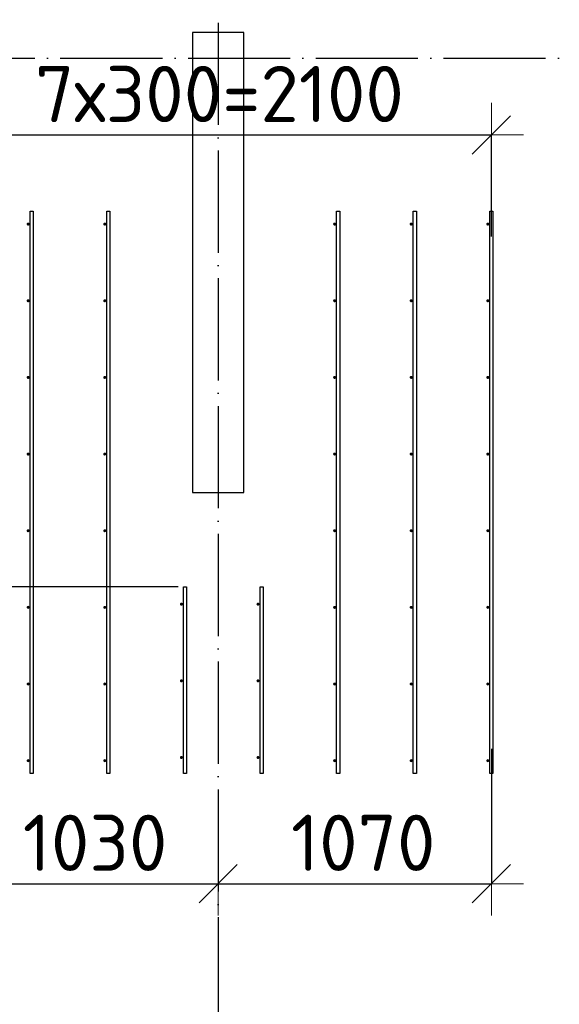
# Model space of a CAD drawing. Header units: millimetres. Extents: x 13527 to 139154, y -122592 to 61893.
# Tile 96 of 128: x 85043 to 87156, y 32996 to 36850. Entities that reach past the tile are written whole.
import ezdxf

# ---------------------------------------------------------------- set-up
doc = ezdxf.new("R2010")
doc.units = ezdxf.units.MM
doc.header["$PDMODE"] = 65
for name, pattern in [('______11', [500, 400, -50, 0, -50]), ('______2', [270, 200, -70]), ('______5', [1100, 800, -100, 100, -100])]:
    doc.linetypes.add(name, pattern=pattern)
for name, color, linetype, lineweight in [('Арм.стержн. Доп. арматура', 180, 'Continuous', 35), ('Колонна (1)', 7, 'Continuous', 35), ('Размерная линия_ общее', 7, 'Continuous', 13), ('Стена_ общее', 7, 'Continuous', 35)]:
    doc.layers.add(name, color=color, linetype=linetype, lineweight=lineweight)
doc.layers.add('Осевая линия_ общее', color=7, linetype='______5', lineweight=13, true_color=0xa0a0a0)
doc.styles.add('ISOCPEUR', font='ISOCPEUR')
doc.dimstyles.new('DIMSTYLE_5', dxfattribs={"dimtxt": 220, "dimasz": 250, "dimexe": 0, "dimexo": 0, "dimgap": 110, "dimtad": 2, "dimdec": 0, "dimrnd": 5, "dimzin": 12, "dimdsep": 46, "dimtxsty": 'ISOCPEUR', "dimblk1": 'ALL_ML_STRICH', "dimblk2": 'ALL_ML_STRICH', "dimsah": 1, "dimcen": 0, "dimclrd": 7, "dimclre": 256, "dimclrt": 7, "dimadec": 0, "dimazin": 0, "dimtfac": 1, "dimtdec": 0, "dimtix": 1, "dimtmove": 2, "dimatfit": 3, "dimfxl": 0, "dimtzin": 0, "dimlwd": 0, "dimlwe": -3, "dimarcsym": 0})

# ---------------------------------------------------------------- blocks, each defined once
blk = doc.blocks.new('СЛОЖНЫЙ_ОБЪЕКТ_6')
at = {"layer": 'Колонна (1)', "color": 9, "lineweight": -3, "true_color": 0xc7c7c7, "transparency": 33554687}
for p, q in [((85720, 36800), (85720, 35000)), ((85920, 36800), (85720, 36800)), ((85920, 35000), (85920, 36800)), ((85720, 35000), (85920, 35000))]:
    blk.add_line(p, q, dxfattribs=at)
blk = doc.blocks.new('ALL_ML_STRICH')
at = {"color": 0, "linetype": 'ByBlock', "lineweight": -2}
for p, q in [((0, -0.5), (0, 0.5)), ((-0.3, -0.3), (0.3, 0.3)), ((-1, 0), (0.5, 0))]:
    blk.add_line(p, q, dxfattribs=at)
blk = doc.blocks.new('*D748')
at = {"layer": 'DEFPOINTS', "color": 7, "linetype": 'Continuous', "lineweight": 13, "transparency": 33554687}
for p in [(84790, 36399.1), (84790, 35966.4), (86890, 35982)]:
    blk.add_point(p, dxfattribs=at)
at = {"layer": 'Размерная линия_ общее', "color": 253, "linetype": 'Continuous', "lineweight": -2, "true_color": 0xa0a0a0, "transparency": 33554687}
for p, q in [((84790, 35986.4), (84790, 36399.1)), ((86890, 36002), (86890, 36399.1))]:
    blk.add_line(p, q, dxfattribs=at)
at = {"layer": 'Размерная линия_ общее', "color": 7, "linetype": 'Continuous', "lineweight": -2, "transparency": 33554687}
blk.add_line((84790, 36399.1), (86890, 36399.1), dxfattribs=at)
at = {"layer": 'Размерная линия_ общее', "color": 7, "linetype": 'Continuous', "lineweight": 13, "transparency": 33554687, "xscale": 250, "yscale": 250, "zscale": 250, "rotation": 180}
blk.add_blockref('ALL_ML_STRICH', (84790, 36399.1), dxfattribs=at)
at = {"layer": 'Размерная линия_ общее', "color": 7, "linetype": 'Continuous', "lineweight": 13, "transparency": 33554687, "xscale": 250, "yscale": 250, "zscale": 250}
blk.add_blockref('ALL_ML_STRICH', (86890, 36399.1), dxfattribs=at)
at = {"layer": 'Размерная линия_ общее', "color": 7, "linetype": 'Continuous', "lineweight": 13, "transparency": 33554687, "insert": (85103, 36669.1), "char_height": 220, "width": 11, "attachment_point": 1, "line_spacing_factor": 0.60241, "style": 'ISOCPEUR'}
blk.add_mtext('7х300=2100', dxfattribs=at)
blk = doc.blocks.new('*D749')
at = {"layer": 'DEFPOINTS', "color": 7, "linetype": 'Continuous', "lineweight": 13, "transparency": 33554687}
for p in [(84790, 34100.3), (85820, 33629.1), (84790, 33468.5)]:
    blk.add_point(p, dxfattribs=at)
at = {"layer": 'Размерная линия_ общее', "color": 253, "linetype": 'Continuous', "lineweight": -2, "true_color": 0xa0a0a0, "transparency": 33554687}
for p, q in [((84790, 34080.3), (84790, 33468.5)), ((85820, 33609.1), (85820, 33468.5))]:
    blk.add_line(p, q, dxfattribs=at)
at = {"layer": 'Размерная линия_ общее', "color": 7, "linetype": 'Continuous', "lineweight": -2, "transparency": 33554687}
blk.add_line((84790, 33468.5), (85820, 33468.5), dxfattribs=at)
at = {"layer": 'Размерная линия_ общее', "color": 7, "linetype": 'Continuous', "lineweight": 13, "transparency": 33554687, "xscale": 250, "yscale": 250, "zscale": 250, "rotation": 180}
blk.add_blockref('ALL_ML_STRICH', (84790, 33468.5), dxfattribs=at)
at = {"layer": 'Размерная линия_ общее', "color": 7, "linetype": 'Continuous', "lineweight": 13, "transparency": 33554687, "xscale": 250, "yscale": 250, "zscale": 250}
blk.add_blockref('ALL_ML_STRICH', (85820, 33468.5), dxfattribs=at)
at = {"layer": 'Размерная линия_ общее', "color": 7, "linetype": 'Continuous', "lineweight": 13, "transparency": 33554687, "insert": (85338, 33628.5), "char_height": 220, "width": 880, "attachment_point": 5, "style": 'ISOCPEUR'}
blk.add_mtext('\\A1;{1030}', dxfattribs=at)
blk = doc.blocks.new('*D750')
at = {"layer": 'DEFPOINTS', "color": 7, "linetype": 'Continuous', "lineweight": 13, "transparency": 33554687}
for p in [(86890, 34016.9), (85820, 33629.1), (85820, 33468.5)]:
    blk.add_point(p, dxfattribs=at)
at = {"layer": 'Размерная линия_ общее', "color": 253, "linetype": 'Continuous', "lineweight": -2, "true_color": 0xa0a0a0, "transparency": 33554687}
for p, q in [((86890, 33996.9), (86890, 33468.5)), ((85820, 33609.1), (85820, 33468.5))]:
    blk.add_line(p, q, dxfattribs=at)
at = {"layer": 'Размерная линия_ общее', "color": 7, "linetype": 'Continuous', "lineweight": -2, "transparency": 33554687}
blk.add_line((85820, 33468.5), (86890, 33468.5), dxfattribs=at)
at = {"layer": 'Размерная линия_ общее', "color": 7, "linetype": 'Continuous', "lineweight": 13, "transparency": 33554687, "xscale": 250, "yscale": 250, "zscale": 250, "rotation": 180}
blk.add_blockref('ALL_ML_STRICH', (85820, 33468.5), dxfattribs=at)
at = {"layer": 'Размерная линия_ общее', "color": 7, "linetype": 'Continuous', "lineweight": 13, "transparency": 33554687, "xscale": 250, "yscale": 250, "zscale": 250}
blk.add_blockref('ALL_ML_STRICH', (86890, 33468.5), dxfattribs=at)
at = {"layer": 'Размерная линия_ общее', "color": 7, "linetype": 'Continuous', "lineweight": 13, "transparency": 33554687, "insert": (86388, 33628.5), "char_height": 220, "width": 880, "attachment_point": 5, "style": 'ISOCPEUR'}
blk.add_mtext('\\A1;{1070}', dxfattribs=at)
blk = doc.blocks.new('*D751')
at = {"layer": 'DEFPOINTS', "color": 7, "linetype": 'Continuous', "lineweight": 13, "transparency": 33554687}
for p in [(85684, 34630), (84406, 33900), (84784, 33900)]:
    blk.add_point(p, dxfattribs=at)
at = {"layer": 'Размерная линия_ общее', "color": 253, "linetype": 'Continuous', "lineweight": -2, "true_color": 0xa0a0a0, "transparency": 33554687}
for p, q in [((85664, 34630), (84406, 34630)), ((84764, 33900), (84406, 33900))]:
    blk.add_line(p, q, dxfattribs=at)
at = {"layer": 'Размерная линия_ общее', "color": 7, "linetype": 'Continuous', "lineweight": -2, "transparency": 33554687}
blk.add_line((84406, 33900), (84406, 34630), dxfattribs=at)
at = {"layer": 'Размерная линия_ общее', "color": 7, "linetype": 'Continuous', "lineweight": 13, "transparency": 33554687, "xscale": 250, "yscale": 250, "zscale": 250}
for p, rotation in [((84406, 34630), 90), ((84406, 33900), 270)]:
    blk.add_blockref('ALL_ML_STRICH', p, dxfattribs=dict(at, rotation=rotation))
at = {"layer": 'Размерная линия_ общее', "color": 7, "linetype": 'Continuous', "lineweight": 13, "transparency": 33554687, "insert": (84246, 34276), "char_height": 220, "width": 660, "attachment_point": 5, "rotation": 90, "style": 'ISOCPEUR'}
blk.add_mtext('\\A1;{730}', dxfattribs=at)
blk = doc.blocks.new('*D752')
at = {"layer": 'DEFPOINTS', "color": 7, "linetype": 'Continuous', "lineweight": 13, "transparency": 33554687}
for p in [(84784, 36100), (84406, 34630), (85684, 34630)]:
    blk.add_point(p, dxfattribs=at)
at = {"layer": 'Размерная линия_ общее', "color": 253, "linetype": 'Continuous', "lineweight": -2, "true_color": 0xa0a0a0, "transparency": 33554687}
for p, q in [((84764, 36100), (84406, 36100)), ((85664, 34630), (84406, 34630))]:
    blk.add_line(p, q, dxfattribs=at)
at = {"layer": 'Размерная линия_ общее', "color": 7, "linetype": 'Continuous', "lineweight": -2, "transparency": 33554687}
blk.add_line((84406, 34630), (84406, 36100), dxfattribs=at)
at = {"layer": 'Размерная линия_ общее', "color": 7, "linetype": 'Continuous', "lineweight": 13, "transparency": 33554687, "xscale": 250, "yscale": 250, "zscale": 250}
for p, rotation in [((84406, 36100), 90), ((84406, 34630), 270)]:
    blk.add_blockref('ALL_ML_STRICH', p, dxfattribs=dict(at, rotation=rotation))
at = {"layer": 'Размерная линия_ общее', "color": 7, "linetype": 'Continuous', "lineweight": 13, "transparency": 33554687, "insert": (84246, 35387), "char_height": 220, "width": 880, "attachment_point": 5, "rotation": 90, "style": 'ISOCPEUR'}
blk.add_mtext('\\A1;{1470}', dxfattribs=at)

msp = doc.modelspace()

# ---------------------------------------------------------------- hatches: boundary and pattern name
at = {"layer": 'Арм.стержн. Доп. арматура', "linetype": 'Continuous', "lineweight": 35, "transparency": 33554687}
for points in [[(85082, 36050), (85081.5, 36052.3), (85080.2, 36054.2), (85078.3, 36055.5), (85076, 36056), (85073.7, 36055.5), (85071.8, 36054.2), (85070.5, 36052.3), (85070, 36050), (85070.5, 36047.7), (85071.8, 36045.8), (85073.7, 36044.5), (85076, 36044), (85078.3, 36044.5), (85080.2, 36045.8), (85081.5, 36047.7)], [(85382, 36050), (85381.5, 36052.3), (85380.2, 36054.2), (85378.3, 36055.5), (85376, 36056), (85373.7, 36055.5), (85371.8, 36054.2), (85370.5, 36052.3), (85370, 36050), (85370.5, 36047.7), (85371.8, 36045.8), (85373.7, 36044.5), (85376, 36044), (85378.3, 36044.5), (85380.2, 36045.8), (85381.5, 36047.7)], [(86282, 36050), (86281.5, 36052.3), (86280.2, 36054.2), (86278.3, 36055.5), (86276, 36056), (86273.7, 36055.5), (86271.8, 36054.2), (86270.5, 36052.3), (86270, 36050), (86270.5, 36047.7), (86271.8, 36045.8), (86273.7, 36044.5), (86276, 36044), (86278.3, 36044.5), (86280.2, 36045.8), (86281.5, 36047.7)], [(86582, 36050), (86581.5, 36052.3), (86580.2, 36054.2), (86578.3, 36055.5), (86576, 36056), (86573.7, 36055.5), (86571.8, 36054.2), (86570.5, 36052.3), (86570, 36050), (86570.5, 36047.7), (86571.8, 36045.8), (86573.7, 36044.5), (86576, 36044), (86578.3, 36044.5), (86580.2, 36045.8), (86581.5, 36047.7)], [(86882, 36050), (86881.5, 36052.3), (86880.2, 36054.2), (86878.3, 36055.5), (86876, 36056), (86873.7, 36055.5), (86871.8, 36054.2), (86870.5, 36052.3), (86870, 36050), (86870.5, 36047.7), (86871.8, 36045.8), (86873.7, 36044.5), (86876, 36044), (86878.3, 36044.5), (86880.2, 36045.8), (86881.5, 36047.7)], [(85082, 35750), (85081.5, 35752.3), (85080.2, 35754.2), (85078.3, 35755.5), (85076, 35756), (85073.7, 35755.5), (85071.8, 35754.2), (85070.5, 35752.3), (85070, 35750), (85070.5, 35747.7), (85071.8, 35745.8), (85073.7, 35744.5), (85076, 35744), (85078.3, 35744.5), (85080.2, 35745.8), (85081.5, 35747.7)], [(85382, 35750), (85381.5, 35752.3), (85380.2, 35754.2), (85378.3, 35755.5), (85376, 35756), (85373.7, 35755.5), (85371.8, 35754.2), (85370.5, 35752.3), (85370, 35750), (85370.5, 35747.7), (85371.8, 35745.8), (85373.7, 35744.5), (85376, 35744), (85378.3, 35744.5), (85380.2, 35745.8), (85381.5, 35747.7)], [(86282, 35750), (86281.5, 35752.3), (86280.2, 35754.2), (86278.3, 35755.5), (86276, 35756), (86273.7, 35755.5), (86271.8, 35754.2), (86270.5, 35752.3), (86270, 35750), (86270.5, 35747.7), (86271.8, 35745.8), (86273.7, 35744.5), (86276, 35744), (86278.3, 35744.5), (86280.2, 35745.8), (86281.5, 35747.7)], [(86582, 35750), (86581.5, 35752.3), (86580.2, 35754.2), (86578.3, 35755.5), (86576, 35756), (86573.7, 35755.5), (86571.8, 35754.2), (86570.5, 35752.3), (86570, 35750), (86570.5, 35747.7), (86571.8, 35745.8), (86573.7, 35744.5), (86576, 35744), (86578.3, 35744.5), (86580.2, 35745.8), (86581.5, 35747.7)], [(86882, 35750), (86881.5, 35752.3), (86880.2, 35754.2), (86878.3, 35755.5), (86876, 35756), (86873.7, 35755.5), (86871.8, 35754.2), (86870.5, 35752.3), (86870, 35750), (86870.5, 35747.7), (86871.8, 35745.8), (86873.7, 35744.5), (86876, 35744), (86878.3, 35744.5), (86880.2, 35745.8), (86881.5, 35747.7)], [(85082, 35450), (85081.5, 35452.3), (85080.2, 35454.2), (85078.3, 35455.5), (85076, 35456), (85073.7, 35455.5), (85071.8, 35454.2), (85070.5, 35452.3), (85070, 35450), (85070.5, 35447.7), (85071.8, 35445.8), (85073.7, 35444.5), (85076, 35444), (85078.3, 35444.5), (85080.2, 35445.8), (85081.5, 35447.7)], [(85382, 35450), (85381.5, 35452.3), (85380.2, 35454.2), (85378.3, 35455.5), (85376, 35456), (85373.7, 35455.5), (85371.8, 35454.2), (85370.5, 35452.3), (85370, 35450), (85370.5, 35447.7), (85371.8, 35445.8), (85373.7, 35444.5), (85376, 35444), (85378.3, 35444.5), (85380.2, 35445.8), (85381.5, 35447.7)], [(86282, 35450), (86281.5, 35452.3), (86280.2, 35454.2), (86278.3, 35455.5), (86276, 35456), (86273.7, 35455.5), (86271.8, 35454.2), (86270.5, 35452.3), (86270, 35450), (86270.5, 35447.7), (86271.8, 35445.8), (86273.7, 35444.5), (86276, 35444), (86278.3, 35444.5), (86280.2, 35445.8), (86281.5, 35447.7)], [(86582, 35450), (86581.5, 35452.3), (86580.2, 35454.2), (86578.3, 35455.5), (86576, 35456), (86573.7, 35455.5), (86571.8, 35454.2), (86570.5, 35452.3), (86570, 35450), (86570.5, 35447.7), (86571.8, 35445.8), (86573.7, 35444.5), (86576, 35444), (86578.3, 35444.5), (86580.2, 35445.8), (86581.5, 35447.7)], [(86882, 35450), (86881.5, 35452.3), (86880.2, 35454.2), (86878.3, 35455.5), (86876, 35456), (86873.7, 35455.5), (86871.8, 35454.2), (86870.5, 35452.3), (86870, 35450), (86870.5, 35447.7), (86871.8, 35445.8), (86873.7, 35444.5), (86876, 35444), (86878.3, 35444.5), (86880.2, 35445.8), (86881.5, 35447.7)], [(85082, 35150), (85081.5, 35152.3), (85080.2, 35154.2), (85078.3, 35155.5), (85076, 35156), (85073.7, 35155.5), (85071.8, 35154.2), (85070.5, 35152.3), (85070, 35150), (85070.5, 35147.7), (85071.8, 35145.8), (85073.7, 35144.5), (85076, 35144), (85078.3, 35144.5), (85080.2, 35145.8), (85081.5, 35147.7)], [(85382, 35150), (85381.5, 35152.3), (85380.2, 35154.2), (85378.3, 35155.5), (85376, 35156), (85373.7, 35155.5), (85371.8, 35154.2), (85370.5, 35152.3), (85370, 35150), (85370.5, 35147.7), (85371.8, 35145.8), (85373.7, 35144.5), (85376, 35144), (85378.3, 35144.5), (85380.2, 35145.8), (85381.5, 35147.7)], [(86282, 35150), (86281.5, 35152.3), (86280.2, 35154.2), (86278.3, 35155.5), (86276, 35156), (86273.7, 35155.5), (86271.8, 35154.2), (86270.5, 35152.3), (86270, 35150), (86270.5, 35147.7), (86271.8, 35145.8), (86273.7, 35144.5), (86276, 35144), (86278.3, 35144.5), (86280.2, 35145.8), (86281.5, 35147.7)], [(86582, 35150), (86581.5, 35152.3), (86580.2, 35154.2), (86578.3, 35155.5), (86576, 35156), (86573.7, 35155.5), (86571.8, 35154.2), (86570.5, 35152.3), (86570, 35150), (86570.5, 35147.7), (86571.8, 35145.8), (86573.7, 35144.5), (86576, 35144), (86578.3, 35144.5), (86580.2, 35145.8), (86581.5, 35147.7)], [(86882, 35150), (86881.5, 35152.3), (86880.2, 35154.2), (86878.3, 35155.5), (86876, 35156), (86873.7, 35155.5), (86871.8, 35154.2), (86870.5, 35152.3), (86870, 35150), (86870.5, 35147.7), (86871.8, 35145.8), (86873.7, 35144.5), (86876, 35144), (86878.3, 35144.5), (86880.2, 35145.8), (86881.5, 35147.7)], [(85082, 34850), (85081.5, 34852.3), (85080.2, 34854.2), (85078.3, 34855.5), (85076, 34856), (85073.7, 34855.5), (85071.8, 34854.2), (85070.5, 34852.3), (85070, 34850), (85070.5, 34847.7), (85071.8, 34845.8), (85073.7, 34844.5), (85076, 34844), (85078.3, 34844.5), (85080.2, 34845.8), (85081.5, 34847.7)], [(85382, 34850), (85381.5, 34852.3), (85380.2, 34854.2), (85378.3, 34855.5), (85376, 34856), (85373.7, 34855.5), (85371.8, 34854.2), (85370.5, 34852.3), (85370, 34850), (85370.5, 34847.7), (85371.8, 34845.8), (85373.7, 34844.5), (85376, 34844), (85378.3, 34844.5), (85380.2, 34845.8), (85381.5, 34847.7)], [(86282, 34850), (86281.5, 34852.3), (86280.2, 34854.2), (86278.3, 34855.5), (86276, 34856), (86273.7, 34855.5), (86271.8, 34854.2), (86270.5, 34852.3), (86270, 34850), (86270.5, 34847.7), (86271.8, 34845.8), (86273.7, 34844.5), (86276, 34844), (86278.3, 34844.5), (86280.2, 34845.8), (86281.5, 34847.7)], [(86582, 34850), (86581.5, 34852.3), (86580.2, 34854.2), (86578.3, 34855.5), (86576, 34856), (86573.7, 34855.5), (86571.8, 34854.2), (86570.5, 34852.3), (86570, 34850), (86570.5, 34847.7), (86571.8, 34845.8), (86573.7, 34844.5), (86576, 34844), (86578.3, 34844.5), (86580.2, 34845.8), (86581.5, 34847.7)], [(86882, 34850), (86881.5, 34852.3), (86880.2, 34854.2), (86878.3, 34855.5), (86876, 34856), (86873.7, 34855.5), (86871.8, 34854.2), (86870.5, 34852.3), (86870, 34850), (86870.5, 34847.7), (86871.8, 34845.8), (86873.7, 34844.5), (86876, 34844), (86878.3, 34844.5), (86880.2, 34845.8), (86881.5, 34847.7)], [(85682, 34562.5), (85681.5, 34564.8), (85680.2, 34566.7), (85678.3, 34568), (85676, 34568.5), (85673.7, 34568), (85671.8, 34566.7), (85670.5, 34564.8), (85670, 34562.5), (85670.5, 34560.2), (85671.8, 34558.3), (85673.7, 34557), (85676, 34556.5), (85678.3, 34557), (85680.2, 34558.3), (85681.5, 34560.2)], [(85982, 34562.5), (85981.5, 34564.8), (85980.2, 34566.7), (85978.3, 34568), (85976, 34568.5), (85973.7, 34568), (85971.8, 34566.7), (85970.5, 34564.8), (85970, 34562.5), (85970.5, 34560.2), (85971.8, 34558.3), (85973.7, 34557), (85976, 34556.5), (85978.3, 34557), (85980.2, 34558.3), (85981.5, 34560.2)], [(85082, 34550), (85081.5, 34552.3), (85080.2, 34554.2), (85078.3, 34555.5), (85076, 34556), (85073.7, 34555.5), (85071.8, 34554.2), (85070.5, 34552.3), (85070, 34550), (85070.5, 34547.7), (85071.8, 34545.8), (85073.7, 34544.5), (85076, 34544), (85078.3, 34544.5), (85080.2, 34545.8), (85081.5, 34547.7)], [(85382, 34550), (85381.5, 34552.3), (85380.2, 34554.2), (85378.3, 34555.5), (85376, 34556), (85373.7, 34555.5), (85371.8, 34554.2), (85370.5, 34552.3), (85370, 34550), (85370.5, 34547.7), (85371.8, 34545.8), (85373.7, 34544.5), (85376, 34544), (85378.3, 34544.5), (85380.2, 34545.8), (85381.5, 34547.7)], [(86282, 34550), (86281.5, 34552.3), (86280.2, 34554.2), (86278.3, 34555.5), (86276, 34556), (86273.7, 34555.5), (86271.8, 34554.2), (86270.5, 34552.3), (86270, 34550), (86270.5, 34547.7), (86271.8, 34545.8), (86273.7, 34544.5), (86276, 34544), (86278.3, 34544.5), (86280.2, 34545.8), (86281.5, 34547.7)], [(86582, 34550), (86581.5, 34552.3), (86580.2, 34554.2), (86578.3, 34555.5), (86576, 34556), (86573.7, 34555.5), (86571.8, 34554.2), (86570.5, 34552.3), (86570, 34550), (86570.5, 34547.7), (86571.8, 34545.8), (86573.7, 34544.5), (86576, 34544), (86578.3, 34544.5), (86580.2, 34545.8), (86581.5, 34547.7)], [(86882, 34550), (86881.5, 34552.3), (86880.2, 34554.2), (86878.3, 34555.5), (86876, 34556), (86873.7, 34555.5), (86871.8, 34554.2), (86870.5, 34552.3), (86870, 34550), (86870.5, 34547.7), (86871.8, 34545.8), (86873.7, 34544.5), (86876, 34544), (86878.3, 34544.5), (86880.2, 34545.8), (86881.5, 34547.7)], [(85682, 34262.5), (85681.5, 34264.8), (85680.2, 34266.7), (85678.3, 34268), (85676, 34268.5), (85673.7, 34268), (85671.8, 34266.7), (85670.5, 34264.8), (85670, 34262.5), (85670.5, 34260.2), (85671.8, 34258.3), (85673.7, 34257), (85676, 34256.5), (85678.3, 34257), (85680.2, 34258.3), (85681.5, 34260.2)], [(85982, 34262.5), (85981.5, 34264.8), (85980.2, 34266.7), (85978.3, 34268), (85976, 34268.5), (85973.7, 34268), (85971.8, 34266.7), (85970.5, 34264.8), (85970, 34262.5), (85970.5, 34260.2), (85971.8, 34258.3), (85973.7, 34257), (85976, 34256.5), (85978.3, 34257), (85980.2, 34258.3), (85981.5, 34260.2)], [(85082, 34250), (85081.5, 34252.3), (85080.2, 34254.2), (85078.3, 34255.5), (85076, 34256), (85073.7, 34255.5), (85071.8, 34254.2), (85070.5, 34252.3), (85070, 34250), (85070.5, 34247.7), (85071.8, 34245.8), (85073.7, 34244.5), (85076, 34244), (85078.3, 34244.5), (85080.2, 34245.8), (85081.5, 34247.7)], [(85382, 34250), (85381.5, 34252.3), (85380.2, 34254.2), (85378.3, 34255.5), (85376, 34256), (85373.7, 34255.5), (85371.8, 34254.2), (85370.5, 34252.3), (85370, 34250), (85370.5, 34247.7), (85371.8, 34245.8), (85373.7, 34244.5), (85376, 34244), (85378.3, 34244.5), (85380.2, 34245.8), (85381.5, 34247.7)], [(86282, 34250), (86281.5, 34252.3), (86280.2, 34254.2), (86278.3, 34255.5), (86276, 34256), (86273.7, 34255.5), (86271.8, 34254.2), (86270.5, 34252.3), (86270, 34250), (86270.5, 34247.7), (86271.8, 34245.8), (86273.7, 34244.5), (86276, 34244), (86278.3, 34244.5), (86280.2, 34245.8), (86281.5, 34247.7)], [(86582, 34250), (86581.5, 34252.3), (86580.2, 34254.2), (86578.3, 34255.5), (86576, 34256), (86573.7, 34255.5), (86571.8, 34254.2), (86570.5, 34252.3), (86570, 34250), (86570.5, 34247.7), (86571.8, 34245.8), (86573.7, 34244.5), (86576, 34244), (86578.3, 34244.5), (86580.2, 34245.8), (86581.5, 34247.7)], [(86882, 34250), (86881.5, 34252.3), (86880.2, 34254.2), (86878.3, 34255.5), (86876, 34256), (86873.7, 34255.5), (86871.8, 34254.2), (86870.5, 34252.3), (86870, 34250), (86870.5, 34247.7), (86871.8, 34245.8), (86873.7, 34244.5), (86876, 34244), (86878.3, 34244.5), (86880.2, 34245.8), (86881.5, 34247.7)], [(85082, 33950), (85081.5, 33952.3), (85080.2, 33954.2), (85078.3, 33955.5), (85076, 33956), (85073.7, 33955.5), (85071.8, 33954.2), (85070.5, 33952.3), (85070, 33950), (85070.5, 33947.7), (85071.8, 33945.8), (85073.7, 33944.5), (85076, 33944), (85078.3, 33944.5), (85080.2, 33945.8), (85081.5, 33947.7)], [(85382, 33950), (85381.5, 33952.3), (85380.2, 33954.2), (85378.3, 33955.5), (85376, 33956), (85373.7, 33955.5), (85371.8, 33954.2), (85370.5, 33952.3), (85370, 33950), (85370.5, 33947.7), (85371.8, 33945.8), (85373.7, 33944.5), (85376, 33944), (85378.3, 33944.5), (85380.2, 33945.8), (85381.5, 33947.7)], [(85682, 33962.5), (85681.5, 33964.8), (85680.2, 33966.7), (85678.3, 33968), (85676, 33968.5), (85673.7, 33968), (85671.8, 33966.7), (85670.5, 33964.8), (85670, 33962.5), (85670.5, 33960.2), (85671.8, 33958.3), (85673.7, 33957), (85676, 33956.5), (85678.3, 33957), (85680.2, 33958.3), (85681.5, 33960.2)], [(85982, 33962.5), (85981.5, 33964.8), (85980.2, 33966.7), (85978.3, 33968), (85976, 33968.5), (85973.7, 33968), (85971.8, 33966.7), (85970.5, 33964.8), (85970, 33962.5), (85970.5, 33960.2), (85971.8, 33958.3), (85973.7, 33957), (85976, 33956.5), (85978.3, 33957), (85980.2, 33958.3), (85981.5, 33960.2)], [(86282, 33950), (86281.5, 33952.3), (86280.2, 33954.2), (86278.3, 33955.5), (86276, 33956), (86273.7, 33955.5), (86271.8, 33954.2), (86270.5, 33952.3), (86270, 33950), (86270.5, 33947.7), (86271.8, 33945.8), (86273.7, 33944.5), (86276, 33944), (86278.3, 33944.5), (86280.2, 33945.8), (86281.5, 33947.7)], [(86582, 33950), (86581.5, 33952.3), (86580.2, 33954.2), (86578.3, 33955.5), (86576, 33956), (86573.7, 33955.5), (86571.8, 33954.2), (86570.5, 33952.3), (86570, 33950), (86570.5, 33947.7), (86571.8, 33945.8), (86573.7, 33944.5), (86576, 33944), (86578.3, 33944.5), (86580.2, 33945.8), (86581.5, 33947.7)], [(86882, 33950), (86881.5, 33952.3), (86880.2, 33954.2), (86878.3, 33955.5), (86876, 33956), (86873.7, 33955.5), (86871.8, 33954.2), (86870.5, 33952.3), (86870, 33950), (86870.5, 33947.7), (86871.8, 33945.8), (86873.7, 33944.5), (86876, 33944), (86878.3, 33944.5), (86880.2, 33945.8), (86881.5, 33947.7)]]:
    msp.add_hatch(color=34, dxfattribs=at).paths.add_polyline_path(points)

# ---------------------------------------------------------------- linework, layer by layer
at = {"layer": 'Арм.стержн. Доп. арматура', "color": 34, "linetype": 'Continuous', "lineweight": 25, "transparency": 33554687}
for points in [[(85096, 36100), (85096, 33900), (85084, 33900), (85084, 36100), (85096, 36100)], [(85096, 36100), (85096, 33900), (85084, 33900), (85084, 36100), (85096, 36100)], [(85396, 36100), (85396, 33900), (85384, 33900), (85384, 36100), (85396, 36100)], [(85396, 36100), (85396, 33900), (85384, 33900), (85384, 36100), (85396, 36100)], [(86296, 36100), (86296, 33900), (86284, 33900), (86284, 36100), (86296, 36100)], [(86296, 36100), (86296, 33900), (86284, 33900), (86284, 36100), (86296, 36100)], [(86596, 36100), (86596, 33900), (86584, 33900), (86584, 36100), (86596, 36100)], [(86596, 36100), (86596, 33900), (86584, 33900), (86584, 36100), (86596, 36100)], [(86896, 36100), (86896, 33900), (86884, 33900), (86884, 36100), (86896, 36100)], [(86896, 36100), (86896, 33900), (86884, 33900), (86884, 36100), (86896, 36100)], [(85696, 34630), (85696, 33900), (85684, 33900), (85684, 34630), (85696, 34630)], [(85696, 34630), (85696, 33900), (85684, 33900), (85684, 34630), (85696, 34630)], [(85996, 34630), (85996, 33900), (85984, 33900), (85984, 34630), (85996, 34630)], [(85996, 34630), (85996, 33900), (85984, 33900), (85984, 34630), (85996, 34630)]]:
    msp.add_lwpolyline(points, dxfattribs=at)
at = {"layer": 'Осевая линия_ общее', "color": 253, "linetype": '______11', "lineweight": -3, "true_color": 0xa0a0a0, "transparency": 33554687}
for p, q in [((85820, 46340), (85820, 28122.1)), ((75200, 36700), (119325.4, 36700))]:
    msp.add_line(p, q, dxfattribs=at)

# ---------------------------------------------------------------- block references
at = {"layer": 'Стена_ общее', "color": 9, "linetype": '______2', "lineweight": -3, "true_color": 0xc7c7c7, "transparency": 33554687}
msp.add_blockref('СЛОЖНЫЙ_ОБЪЕКТ_6', (0, 0), dxfattribs=at)

# ---------------------------------------------------------------- dimensions: what is measured, and where the dimension line sits
at = {"layer": 'Размерная линия_ общее', "color": 7, "linetype": 'Continuous', "lineweight": 13, "transparency": 33554687}
dim = msp.add_linear_dim(base=(86890, 36399.1), p1=(84790, 35986.4), p2=(86890, 36002), text='7х300=2100', dimstyle='DIMSTYLE_5', override={"dimpost": '<>', "dimclrd": 7, "dimclre": 253, "dimclrt": 7, "dimlwd": 0, "dimlwe": 65533}, dxfattribs=at)
dim.commit()
dim.dimension.update_dxf_attribs({"geometry": '*D748', "text_midpoint": (85840, 36509.1), "dimtype": 160})
for base, p1, p2, picture, middle in [((84406, 36100), (85664, 34630), (84764, 36100), '*D752', (84246, 35387)), ((84406, 34630), (84764, 33900), (85664, 34630), '*D751', (84246, 34276))]:
    dim = msp.add_linear_dim(base=base, p1=p1, p2=p2, angle=90, dimstyle='DIMSTYLE_5', override={"dimpost": '<>', "dimclrd": 7, "dimclre": 253, "dimclrt": 7, "dimlwd": 0, "dimlwe": 65533}, dxfattribs=at)
    dim.commit()
    dim.dimension.update_dxf_attribs({"geometry": picture, "text_midpoint": middle, "dimtype": 160})
for base, p1, p2, picture, middle in [((85820, 33468.5), (84790, 34080.3), (85820, 33609.1), '*D749', (85338, 33628.5)), ((86890, 33468.5), (85820, 33609.1), (86890, 33996.9), '*D750', (86388, 33628.5))]:
    dim = msp.add_linear_dim(base=base, p1=p1, p2=p2, dimstyle='DIMSTYLE_5', override={"dimpost": '<>', "dimclrd": 7, "dimclre": 253, "dimclrt": 7, "dimlwd": 0, "dimlwe": 65533}, dxfattribs=at)
    dim.commit()
    dim.dimension.update_dxf_attribs({"geometry": picture, "text_midpoint": middle, "dimtype": 160})

doc.saveas('drawing.dxf')
